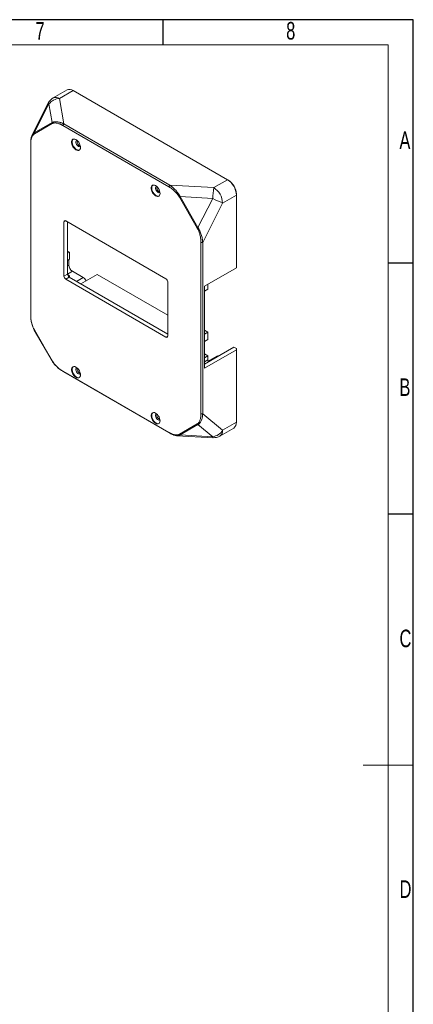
# Model space of a CAD drawing. Header units: millimetres. Extents: x -8 to 916, y -4 to 297.
# Tile 5 of 6: x 341 to 420, y 101 to 297. Entities that reach past the tile are written whole.
import ezdxf

# ---------------------------------------------------------------- set-up
doc = ezdxf.new("R2010")
doc.units = ezdxf.units.MM
for name, color, linetype in [('10', 7, 'Continuous'), ('5', 7, 'Continuous'), ('9', 7, 'Continuous')]:
    doc.layers.add(name, color=color, linetype=linetype)
doc.styles.add('SLDTEXTSTYLE1', font='TXT', dxfattribs={"width": 0.7})

msp = doc.modelspace()

# ---------------------------------------------------------------- linework, layer by layer
at = {"color": 7, "linetype": 'Continuous', "lineweight": 15}
for p, q in [((350.9209229, 283.00915052), (348.17198547, 281.42222272)), ((352.17082132, 282.88538039), (349.42188389, 281.2984526)), ((382.9299663, 265.12850396), (352.17082132, 282.88538039)), ((349.42188389, 281.2984526), (350.26394868, 276.23031748)), ((347.19101412, 280.38547111), (343.93282645, 273.94379963)), ((347.32236565, 280.23680013), (344.38919139, 274.43770354)), ((347.94473553, 276.49094274), (347.32236565, 280.23680013)), ((344.38919139, 274.43770354), (347.94473553, 276.49094274)), ((347.97791065, 276.29092177), (344.42236652, 274.23768257)), ((347.97791065, 276.29092177), (347.94473553, 276.49094274)), ((350.08717198, 275.92413126), (350.26394868, 276.23031748)), ((371.2250334, 263.7215036), (350.08717198, 275.92413126)), ((350.26394868, 276.23031748), (371.40181009, 264.02768982)), ((344.42236652, 274.23768257), (344.38919139, 274.43770354)), ((343.68167484, 272.54071126), (343.68553994, 272.22736937)), ((343.68553994, 272.22734637), (343.68553994, 238.0604615)), ((380.18102887, 263.54157617), (382.9299663, 265.12850396)), ((383.10674299, 265.02641977), (382.9299663, 265.12850396)), ((371.40181009, 264.02768982), (371.2250334, 263.7215036)), ((371.40181009, 264.02768982), (380.18102887, 263.54157617)), ((373.49093375, 261.74343641), (373.33429472, 261.65299282)), ((376.88983886, 255.49460975), (373.33429472, 261.65299282)), ((379.97965214, 261.38414993), (373.49093375, 261.74343641)), ((373.49093375, 261.74343641), (377.04647788, 255.58505334)), ((377.04647788, 255.58505334), (379.97965214, 261.38414993)), ((384.69773325, 262.06664179), (381.94879583, 260.479714)), ((384.69773325, 262.27074382), (384.69773325, 262.06664179)), ((384.69773325, 247.5934559), (384.69773325, 262.06664179)), ((381.94879583, 260.479714), (377.98021883, 252.63355169)), ((350.66827687, 256.93070899), (350.31466601, 256.72657379)), ((350.31466601, 256.72657379), (350.31466601, 245.90740803)), ((370.64398597, 245.39897759), (350.66821941, 256.93074217)), ((351.0217728, 256.72664014), (351.0217728, 246.31561209)), ((377.04647788, 255.58505334), (376.88983886, 255.49460975)), ((377.62666544, 218.46666681), (377.62666544, 252.63355169)), ((377.98021883, 252.63355169), (377.62666544, 252.63355169)), ((377.98021883, 252.63355169), (377.98021883, 218.46666681)), ((351.39300386, 250.69378305), (351.0217728, 250.90809018)), ((351.39300386, 250.69378305), (351.0217728, 250.47947592)), ((351.39300386, 249.26483663), (351.0217728, 249.0505295)), ((351.28693784, 248.1006257), (351.28693784, 249.20360602)), ((351.39300386, 250.69378305), (351.39300386, 249.26483663)), ((351.0217728, 247.94754917), (351.28693784, 248.1006257)), ((378.33377222, 243.9196194), (384.69773325, 247.5934559)), ((350.31466601, 245.90740803), (351.0217728, 246.31561209)), ((351.37532619, 245.70323965), (350.66821941, 245.2950356)), ((350.66821941, 245.2950356), (370.64398597, 233.76327102)), ((351.99404462, 246.87588083), (351.02177388, 246.31460088)), ((351.03312606, 246.20642641), (351.39300386, 245.99867338)), ((351.39300386, 245.99867338), (351.18432562, 245.878206)), ((351.37532619, 245.70323965), (370.99753936, 234.3755771)), ((351.39300386, 245.99867338), (351.39300386, 245.69303455)), ((351.99404462, 246.87588083), (354.13938863, 245.63740009)), ((352.81438232, 244.87249023), (354.13938863, 245.63740009)), ((356.94379209, 246.26413872), (353.67375366, 244.37638572)), ((356.94379209, 246.26413872), (370.99753936, 238.15108311)), ((370.99753936, 233.9674394), (370.99753936, 244.78660515)), ((378.33377222, 243.9196194), (378.33377222, 227.58880316)), ((379.040879, 243.30668299), (378.33377222, 242.89847893)), ((379.040879, 244.32782345), (379.040879, 243.30668299)), ((344.42236652, 235.19940344), (344.38919139, 235.18023403)), ((347.94473553, 229.02185097), (344.38919139, 235.18023403)), ((344.42236652, 235.19940344), (347.97791065, 229.04102037)), ((370.64398597, 233.76327102), (370.99753936, 233.96737304)), ((379.040879, 234.73300446), (378.33377222, 235.14120852)), ((379.040879, 234.73300446), (378.33377222, 234.32480041)), ((379.040879, 234.73300446), (379.040879, 233.30405804)), ((379.040879, 233.30405804), (378.33377222, 232.89585399)), ((378.33377222, 228.40521127), (384.16740316, 231.77289473)), ((384.69773325, 231.46674169), (384.16740316, 231.77289473)), ((384.69773325, 231.26263966), (384.69773325, 231.46674169)), ((378.33377222, 227.58880316), (384.69773325, 231.26263966)), ((378.33377222, 230.44609885), (379.040879, 230.0378948)), ((379.040879, 230.0378948), (378.33377222, 229.62969074)), ((379.040879, 230.0378948), (379.040879, 229.22135398)), ((380.81499301, 229.99878913), (379.06637761, 228.98933495)), ((384.69773325, 216.78945377), (384.69773325, 231.26263966)), ((347.97791065, 229.04102037), (347.94473553, 229.02185097)), ((378.33377222, 228.81314993), (379.040879, 229.22135398)), ((350.08717198, 226.97250959), (371.2250334, 214.76988193)), ((350.08717198, 226.97250959), (350.26394868, 226.8704254)), ((371.2275052, 214.76842181), (350.26394868, 226.8704254)), ((377.98021883, 218.46666681), (377.62666544, 218.46666681)), ((377.98021883, 218.46666681), (381.94879583, 215.20252598)), ((373.33429472, 214.40309142), (376.88983886, 216.45633062)), ((377.04647788, 216.32758383), (373.49093375, 214.27434464)), ((377.04647788, 216.32758383), (376.88983886, 216.45633062)), ((379.97965214, 213.91505816), (377.04647788, 216.32758383)), ((381.94879583, 215.20252598), (384.69773325, 216.78945377)), ((371.2255238, 214.76959874), (371.49421954, 214.60999764)), ((372.83485052, 214.12597147), (380.04281322, 213.72685975)), ((373.49093375, 214.27434464), (373.33429472, 214.40309142)), ((373.49093375, 214.27434464), (379.97965214, 213.91505816)), ((381.43092729, 214.05791396), (384.17986471, 215.64484176))]:
    msp.add_line(p, q, dxfattribs=at)
at = {"color": 7, "linetype": 'Continuous', "lineweight": 15, "flags": 128}
for points in [[(347.32236565, 280.23680013), (347.24383237, 280.30247088), (347.19956352, 280.35169618), (347.19025552, 280.38370165), (347.19101412, 280.38547111)], [(353.60271255, 271.56751157), (353.57888735, 271.81664965), (353.5086962, 272.07986462), (353.3959231, 272.34296648), (353.24664768, 272.59177135), (353.06891743, 272.81286609), (352.87231383, 272.99433143), (352.66743582, 273.12638453), (352.46532843, 273.20190637), (352.27688733, 273.21682554), (352.11227143, 273.17033775), (351.9803552, 273.06494917), (351.88825029, 272.90634132), (351.8409221, 272.7030648), (351.8409221, 272.4660783), (351.88825029, 272.20815781), (351.9803552, 271.9432079), (352.11227143, 271.68551209), (352.27688733, 271.44896282), (352.46532843, 271.24631253), (352.66743582, 271.08848615), (352.87231383, 270.98399213), (353.06891743, 270.93846378), (353.24664768, 270.95435554), (353.3959231, 271.03081069), (353.5086962, 271.1637075), (353.57888735, 271.34588148), (353.60271255, 271.56751157)], [(352.14916639, 273.1870394), (352.08642122, 273.12617978), (351.99431631, 272.96757193), (351.94698812, 272.76429541), (351.94698812, 272.52730891), (351.99431631, 272.26938842), (352.08642122, 272.00443851), (352.21833744, 271.7467427), (352.38295335, 271.51019343), (352.57139445, 271.30754314), (352.77350183, 271.14971675), (352.97837984, 271.04522274), (353.17498345, 270.99969439), (353.3527137, 271.01558615), (353.39455777, 271.02972449)], [(352.86809958, 272.99761021), (352.82032533, 272.97290645), (352.73424228, 272.8768), (352.68919964, 272.73417867), (352.68919964, 272.55771499), (352.73424228, 272.36308852), (352.82032533, 272.16759269), (352.93979994, 271.98859816), (353.08205025, 271.84200938), (353.23443671, 271.74085141), (353.38341911, 271.69411256), (353.5157597, 271.70594581), (353.5900412, 271.74703516)], [(369.47725978, 262.40333052), (369.45343459, 262.6524686), (369.38324343, 262.91568356), (369.27047033, 263.17878542), (369.12119492, 263.42759029), (368.94346467, 263.64868504), (368.74686106, 263.83015038), (368.54198305, 263.96220347), (368.33987567, 264.03772531), (368.15143457, 264.05264448), (367.98681866, 264.00615669), (367.85490244, 263.90076811), (367.76279753, 263.74216027), (367.71546934, 263.53888375), (367.71546934, 263.30189724), (367.76279753, 263.04397676), (367.85490244, 262.77902685), (367.98681866, 262.52133103), (368.15143457, 262.28478177), (368.33987567, 262.08213147), (368.54198305, 261.92430509), (368.74686106, 261.81981107), (368.94346467, 261.77428272), (369.12119492, 261.79017449), (369.27047033, 261.86662963), (369.38324343, 261.99952644), (369.45343459, 262.18170042), (369.47725978, 262.40333052)], [(368.02371362, 264.02285835), (367.96096845, 263.96199872), (367.86886355, 263.80339088), (367.82153535, 263.60011436), (367.82153535, 263.36312785), (367.86886355, 263.10520736), (367.96096845, 262.84025745), (368.09288468, 262.58256164), (368.25750059, 262.34601237), (368.44594169, 262.14336208), (368.64804907, 261.9855357), (368.85292708, 261.88104168), (369.04953069, 261.83551333), (369.22726094, 261.85140509), (369.26910501, 261.86554344)], [(368.74264682, 263.83342916), (368.69487257, 263.8087254), (368.60878952, 263.71261895), (368.56374687, 263.56999762), (368.56374687, 263.39353393), (368.60878952, 263.19890747), (368.69487257, 263.00341164), (368.81434718, 262.82441711), (368.95659749, 262.67782833), (369.10898395, 262.57667035), (369.25796634, 262.52993151), (369.39030694, 262.54176475), (369.46458843, 262.58285411)], [(353.60271255, 226.24949651), (353.57888735, 226.49863459), (353.5086962, 226.76184956), (353.3959231, 227.02495142), (353.24664768, 227.27375629), (353.06891743, 227.49485103), (352.87231383, 227.67631637), (352.66743582, 227.80836947), (352.46532843, 227.88389131), (352.27688733, 227.89881048), (352.11227143, 227.85232269), (351.9803552, 227.74693411), (351.88825029, 227.58832627), (351.8409221, 227.38504974), (351.8409221, 227.14806324), (351.88825029, 226.89014275), (351.9803552, 226.62519284), (352.11227143, 226.36749703), (352.27688733, 226.13094776), (352.46532843, 225.92829747), (352.66743582, 225.77047109), (352.87231383, 225.66597707), (353.06891743, 225.62044872), (353.24664768, 225.63634048), (353.3959231, 225.71279563), (353.5086962, 225.84569244), (353.57888735, 226.02786642), (353.60271255, 226.24949651)], [(352.14916639, 227.86902434), (352.08642122, 227.80816472), (351.99431631, 227.64955687), (351.94698812, 227.44628035), (351.94698812, 227.20929385), (351.99431631, 226.95137336), (352.08642122, 226.68642345), (352.21833744, 226.42872764), (352.38295335, 226.19217837), (352.57139445, 225.98952808), (352.77350183, 225.83170169), (352.97837984, 225.72720768), (353.17498345, 225.68167933), (353.3527137, 225.69757109), (353.39455777, 225.71170944)], [(352.86809958, 227.67959515), (352.82032533, 227.65489139), (352.73424228, 227.55878494), (352.68919964, 227.41616361), (352.68919964, 227.23969993), (352.73424228, 227.04507346), (352.82032533, 226.84957763), (352.93979994, 226.6705831), (353.08205025, 226.52399432), (353.23443671, 226.42283635), (353.38341911, 226.3760975), (353.5157597, 226.38793075), (353.59004119, 226.4290201)], [(369.47725978, 217.08531546), (369.45343459, 217.33445354), (369.38324343, 217.5976685), (369.27047033, 217.86077036), (369.12119492, 218.10957523), (368.94346467, 218.33066998), (368.74686106, 218.51213532), (368.54198305, 218.64418842), (368.33987567, 218.71971025), (368.15143457, 218.73462942), (367.98681866, 218.68814163), (367.85490244, 218.58275305), (367.76279753, 218.42414521), (367.71546934, 218.22086869), (367.71546934, 217.98388218), (367.76279753, 217.7259617), (367.85490244, 217.46101179), (367.98681866, 217.20331597), (368.15143457, 216.96676671), (368.33987567, 216.76411641), (368.54198305, 216.60629003), (368.74686106, 216.50179601), (368.94346467, 216.45626766), (369.12119492, 216.47215943), (369.27047033, 216.54861457), (369.38324343, 216.68151138), (369.45343459, 216.86368536), (369.47725978, 217.08531546)], [(368.02371362, 218.70484329), (367.96096845, 218.64398366), (367.86886354, 218.48537582), (367.82153535, 218.2820993), (367.82153535, 218.04511279), (367.86886354, 217.7871923), (367.96096845, 217.5222424), (368.09288468, 217.26454658), (368.25750059, 217.02799731), (368.44594169, 216.82534702), (368.64804907, 216.66752064), (368.85292708, 216.56302662), (369.04953069, 216.51749827), (369.22726094, 216.53339003), (369.26910501, 216.54752838)], [(368.74264682, 218.5154141), (368.69487257, 218.49071034), (368.60878952, 218.39460389), (368.56374687, 218.25198256), (368.56374687, 218.07551887), (368.60878952, 217.88089241), (368.69487257, 217.68539658), (368.81434718, 217.50640205), (368.95659749, 217.35981327), (369.10898395, 217.25865529), (369.25796634, 217.21191645), (369.39030694, 217.22374969), (369.46458843, 217.26483905)], [(380.04281322, 213.72685975), (380.04087821, 213.72709156), (380.01779397, 213.75119109), (379.9972777, 213.81417691), (379.97965214, 213.91505816)]]:
    msp.add_lwpolyline(points, dxfattribs=at)
at = {"color": 7, "linetype": 'Continuous', "lineweight": 15}
for centre, radius, start, end in [((351.44236453, 281.90198932), 1.22380853, 53.4704316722, 115.2191098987), ((349.42188389, 279.25710057), 2.5, 119.9973117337, 153.1697828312), ((349.52712051, 278.48351298), 2.81690607, 92.1410076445, 141.5072275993), ((348.68976263, 280.27805568), 1.25587078, 54.3410619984, 114.3484795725), ((353.91639498, 272.76910673), 0.99584742, 169.9983887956, 249.9962346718), ((380.8759258, 261.90136168), 3.82537968, 2.476303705, 57.5236964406), ((381.25809592, 262.12198558), 3.44285259, 2.4763980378, 57.5236021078), ((369.79094221, 263.60492567), 0.99584742, 169.9983887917, 249.9962346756), ((401.43031369, 260.47003116), 21.47013027, 171.7749698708, 177.5598199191), ((378.12697658, 260.31442707), 3.82539176, 2.4763980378, 57.5236021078), ((389.92388263, 280.43895786), 21.49356707, 242.4410635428, 248.2199025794), ((350.5302032, 256.76153739), 0.2183546, 50.7967147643, 189.2140369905), ((352.82215394, 248.17048655), 1.53680481, 182.6054784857, 237.39452166), ((351.08227407, 245.94233846), 0.7684024, 182.6054784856, 237.39452166), ((351.78938085, 246.35054251), 0.7684024, 182.6054784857, 237.39452166), ((353.32289895, 244.35832024), 1.51746521, 23.9536796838, 57.4482226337), ((370.22993131, 244.75167473), 0.7684024, 2.6054784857, 57.39452166), ((370.78200218, 233.9324758), 0.2183546, 230.7967147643, 9.2140369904), ((381.00949498, 229.61321368), 0.43185581, 72.4624088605, 116.7684757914), ((353.91639498, 227.45109167), 0.99584742, 169.9983887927, 249.9962346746), ((380.31662322, 229.24473548), 1.27595846, 181.0499842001, 198.0437081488), ((369.79094221, 218.28691061), 0.99584742, 169.9983887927, 249.9962346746), ((383.44778891, 216.6655206), 1.25607336, 305.6497565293, 5.662423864), ((379.5634191, 216.70128142), 2.81714217, 278.4965640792, 327.8584531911), ((380.18102887, 216.22303612), 2.5, 266.8307147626, 299.9973117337), ((380.73274247, 215.06325916), 1.22400205, 304.7789244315, 6.5332559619)]:
    msp.add_arc(centre, radius, start, end, dxfattribs=at)
for points, knots in [([(347.94473553, 276.49094274), (347.96025047, 276.50062237), (347.99159849, 276.52018011), (348.04117903, 276.5464714), (348.09321472, 276.57083342), (348.16558828, 276.60011078), (348.26163528, 276.63082693), (348.42633024, 276.66713907), (348.65122885, 276.68735262), (348.94262957, 276.6722359), (349.25455928, 276.61835848), (349.52635964, 276.54221967), (349.74967141, 276.46306694), (349.91997167, 276.39451222), (350.05815311, 276.3322699), (350.17292348, 276.27694686), (350.23040977, 276.24749841), (350.26394868, 276.23031748)], [0, 0, 0, 0, 0.0264621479, 0.0534668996, 0.0810250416, 0.109146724, 0.165213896, 0.223784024, 0.343710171, 0.4685104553, 0.5974824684, 0.7297395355, 0.7968006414, 0.8642915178, 0.9320713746, 0.9603687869, 1, 1, 1, 1]), ([(350.08717198, 275.92413126), (350.05232032, 275.9439426), (349.98266609, 275.98353736), (349.87830718, 276.03878394), (349.75710936, 276.09945954), (349.61952899, 276.16289808), (349.41654392, 276.24681897), (349.16953797, 276.33080598), (348.88597224, 276.3970984), (348.62103534, 276.42738116), (348.37888658, 276.42110296), (348.19659463, 276.38502859), (348.08179633, 276.34285183), (348.02098273, 276.3148025), (347.99220278, 276.29884585), (347.97791065, 276.29092177)], [0, 0, 0, 0, 0.045697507, 0.0913306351, 0.1369319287, 0.2049539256, 0.2725842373, 0.4057027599, 0.5351771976, 0.660009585, 0.7793955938, 0.8927829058, 0.9471662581, 0.9737627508, 1, 1, 1, 1]), ([(343.68382564, 272.53884182), (343.68217438, 272.60149236), (343.67800893, 272.75953387), (343.69154769, 273.00156511), (343.72175472, 273.26111333), (343.77010068, 273.50201478), (343.83982081, 273.73869336), (343.93590548, 273.96461071), (344.06384842, 274.16731998), (344.21156265, 274.33057851), (344.33096292, 274.40258689), (344.38919139, 274.43770354)], [0, 0, 0, 0, 0.07304415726, 0.18426031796, 0.29721333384, 0.40559894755, 0.51187148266, 0.64193213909, 0.76691321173, 0.88632952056, 1, 1, 1, 1]), ([(344.42236652, 274.23768257), (344.40372394, 274.22633049), (344.36607748, 274.20340633), (344.3124388, 274.16303727), (344.25133278, 274.11027868), (344.18456162, 274.04155758), (344.08943622, 273.92323229), (343.98267923, 273.74882978), (343.87646568, 273.50423476), (343.79210586, 273.22547515), (343.74138545, 272.96959732), (343.71254024, 272.75184947), (343.69707155, 272.5819555), (343.68733603, 272.4072876), (343.6861392, 272.28738327), (343.68553994, 272.22734637)], [0, 0, 0, 0, 0.0350367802, 0.0707525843, 0.1072152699, 0.1631178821, 0.2206456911, 0.340026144, 0.4648527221, 0.5943211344, 0.7274334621, 0.7949763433, 0.8630794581, 0.931442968, 1, 1, 1, 1]), ([(373.33429472, 261.65299282), (373.31514429, 261.68557589), (373.27647229, 261.75137351), (373.21469858, 261.84897468), (373.13846272, 261.96354767), (373.04557157, 262.09427747), (372.89554944, 262.2907307), (372.6911508, 262.53200656), (372.42623863, 262.80758859), (372.14266575, 263.06870733), (371.89572497, 263.26983326), (371.69273975, 263.42032353), (371.53788214, 263.52758359), (371.38175653, 263.62895521), (371.27732364, 263.69062508), (371.2250334, 263.7215036)], [0, 0, 0, 0, 0.0350367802, 0.07075258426, 0.10721526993, 0.16311788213, 0.22064569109, 0.34002614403, 0.46485272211, 0.59432113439, 0.72743346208, 0.79497634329, 0.86307945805, 0.93144296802, 1, 1, 1, 1]), ([(371.40181009, 264.02768982), (371.43201474, 264.00807268), (371.48379241, 263.97444442), (371.58719003, 263.90382196), (371.71165942, 263.81443865), (371.8650658, 263.69612152), (372.06622279, 263.53023359), (372.3110581, 263.3081254), (372.5920399, 263.01972063), (372.85453539, 262.71508572), (373.05710375, 262.44808643), (373.20548686, 262.23107276), (373.30860542, 262.06865599), (373.4041306, 261.90707098), (373.46239222, 261.79724069), (373.49093375, 261.74343641)], [0, 0, 0, 0, 0.0396269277, 0.0679296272, 0.1357104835, 0.2032023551, 0.2702644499, 0.4025234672, 0.5314973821, 0.6562995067, 0.7762274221, 0.8347922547, 0.8908664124, 0.9465370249, 1, 1, 1, 1]), ([(377.62666544, 252.63355169), (377.62639863, 252.67395113), (377.6258654, 252.75469309), (377.62153676, 252.87770178), (377.61349147, 253.02230099), (377.59964887, 253.18916488), (377.57084652, 253.4401918), (377.52009456, 253.75472363), (377.43574255, 254.13087025), (377.32951984, 254.49813067), (377.20302836, 254.8507771), (377.08065756, 255.13192428), (376.98674358, 255.3187045), (376.9320516, 255.4205028), (376.90384584, 255.47001966), (376.88983886, 255.49460975)], [0, 0, 0, 0, 0.045697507, 0.0913306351, 0.1369319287, 0.2049539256, 0.2725842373, 0.4057027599, 0.5351771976, 0.660009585, 0.7793955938, 0.8927829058, 0.9471662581, 0.9737627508, 1, 1, 1, 1]), ([(377.04647788, 255.58505334), (377.06261657, 255.55959769), (377.09522487, 255.50816441), (377.14277921, 255.42913546), (377.18989022, 255.34781201), (377.25142527, 255.2370086), (377.32604127, 255.09401701), (377.43982222, 254.8570254), (377.56975956, 254.54806781), (377.70234784, 254.16841051), (377.81163318, 253.78084911), (377.88157889, 253.4577415), (377.92467387, 253.20057248), (377.95044462, 253.00854575), (377.96562472, 252.85605279), (377.97509294, 252.7311861), (377.97833016, 252.66952581), (377.98021883, 252.63355169)], [0, 0, 0, 0, 0.026462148, 0.0534668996, 0.0810250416, 0.109146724, 0.165213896, 0.223784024, 0.343710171, 0.4685104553, 0.5974824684, 0.7297395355, 0.7968006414, 0.8642915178, 0.9320713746, 0.9603687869, 1, 1, 1, 1]), ([(344.38919139, 235.18023403), (344.37459175, 235.20657816), (344.34509311, 235.25980661), (344.30245565, 235.34167402), (344.26050807, 235.42597825), (344.20615632, 235.54092848), (344.14106239, 235.68941705), (344.04362932, 235.93584609), (343.93599988, 236.25768176), (343.83232298, 236.65402924), (343.75398381, 237.05945549), (343.71100359, 237.39812994), (343.69006333, 237.66808861), (343.68118648, 237.86986798), (343.67972213, 238.03027887), (343.68162668, 238.16171092), (343.68409807, 238.22666673), (343.68553994, 238.26456352)], [0, 0, 0, 0, 0.026462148, 0.0534668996, 0.0810250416, 0.109146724, 0.1652138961, 0.223784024, 0.343710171, 0.4685104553, 0.5974824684, 0.7297395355, 0.7968006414, 0.8642915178, 0.9320713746, 0.9603687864, 1, 1, 1, 1]), ([(343.68553994, 238.0604615), (343.68580675, 238.02006206), (343.68633998, 237.9393201), (343.69066862, 237.81631141), (343.69871391, 237.6717122), (343.71255651, 237.5048483), (343.74135886, 237.25382138), (343.79211082, 236.93928956), (343.87646283, 236.56314294), (343.98268554, 236.19588252), (344.10917702, 235.84323609), (344.23154782, 235.56208891), (344.3254618, 235.37530869), (344.38015377, 235.27351039), (344.40835953, 235.22399352), (344.42236652, 235.19940344)], [0, 0, 0, 0, 0.045697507, 0.0913306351, 0.1369319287, 0.2049539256, 0.2725842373, 0.4057027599, 0.5351771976, 0.660009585, 0.7793955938, 0.8927829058, 0.9471662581, 0.9737627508, 1, 1, 1, 1]), ([(350.26394868, 226.8704254), (350.2304139, 226.88812008), (350.1729276, 226.91845283), (350.05815723, 226.98250994), (349.91997167, 227.06397508), (349.7496714, 227.17253957), (349.52635969, 227.32563785), (349.25455885, 227.53217918), (348.94263106, 227.8027192), (348.65122357, 228.09066357), (348.4263496, 228.34478611), (348.26161497, 228.55236025), (348.14714714, 228.70822523), (348.04109559, 228.86373348), (347.97641944, 228.96986075), (347.94473553, 229.02185097)], [0, 0, 0, 0, 0.0396269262, 0.0679296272, 0.1357104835, 0.2032023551, 0.2702644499, 0.4025234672, 0.5314973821, 0.6562995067, 0.7762274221, 0.8347922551, 0.8908664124, 0.9465370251, 1, 1, 1, 1]), ([(347.97791065, 229.04102037), (347.99706108, 229.0084373), (348.03573309, 228.94263968), (348.0975068, 228.84503851), (348.17374266, 228.73046552), (348.2666338, 228.59973572), (348.41665594, 228.40328249), (348.62105458, 228.16200663), (348.88596675, 227.8864246), (349.16953963, 227.62530586), (349.41648041, 227.42417993), (349.61946563, 227.27368966), (349.77432324, 227.16642959), (349.93044885, 227.06505798), (350.03488174, 227.00338811), (350.08717198, 226.97250959)], [0, 0, 0, 0, 0.0350367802, 0.0707525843, 0.1072152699, 0.1631178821, 0.2206456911, 0.340026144, 0.4648527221, 0.5943211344, 0.7274334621, 0.7949763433, 0.8630794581, 0.931442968, 1, 1, 1, 1]), ([(376.88983886, 216.45633062), (376.90848144, 216.46768269), (376.9461279, 216.49060685), (376.99976658, 216.53097591), (377.06087259, 216.58373451), (377.12764376, 216.65245561), (377.22276916, 216.7707809), (377.32952615, 216.94518341), (377.4357397, 217.18977843), (377.52009951, 217.46853804), (377.57081993, 217.72441587), (377.59966514, 217.94216372), (377.61513383, 218.11205769), (377.62486935, 218.28672559), (377.62606618, 218.40662991), (377.62666544, 218.46666681)], [0, 0, 0, 0, 0.0350367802, 0.0707525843, 0.1072152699, 0.1631178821, 0.2206456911, 0.340026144, 0.4648527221, 0.5943211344, 0.7274334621, 0.7949763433, 0.8630794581, 0.931442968, 1, 1, 1, 1]), ([(377.98021883, 218.46666681), (377.97833041, 218.42903256), (377.97509323, 218.36451883), (377.96562517, 218.2374531), (377.95044461, 218.08664636), (377.92467388, 217.9048686), (377.88157885, 217.67187679), (377.8116335, 217.39839233), (377.70234672, 217.10128245), (377.56976352, 216.84131721), (377.43981378, 216.65666153), (377.32606277, 216.53210065), (377.23696332, 216.45135451), (377.14478816, 216.38210266), (377.07880304, 216.34551004), (377.04647788, 216.32758383)], [0, 0, 0, 0, 0.0396269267, 0.0679296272, 0.1357104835, 0.2032023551, 0.2702644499, 0.4025234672, 0.5314973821, 0.6562995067, 0.7762274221, 0.8347922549, 0.8908664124, 0.9465370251, 1, 1, 1, 1]), ([(371.2250334, 214.76988193), (371.25988506, 214.75007059), (371.32953929, 214.71047582), (371.4338982, 214.65522925), (371.55509601, 214.59455365), (371.69267639, 214.53111511), (371.89566146, 214.44719422), (372.1426674, 214.36320721), (372.42623314, 214.29691479), (372.69117004, 214.26663203), (372.9333188, 214.27291022), (373.11561075, 214.3089846), (373.23040905, 214.35116136), (373.29122264, 214.37921068), (373.32000259, 214.39516734), (373.33429472, 214.40309142)], [0, 0, 0, 0, 0.045697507, 0.0913306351, 0.1369319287, 0.2049539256, 0.2725842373, 0.4057027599, 0.5351771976, 0.660009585, 0.7793955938, 0.8927829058, 0.9471662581, 0.9737627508, 1, 1, 1, 1]), ([(373.49093375, 214.27434464), (373.43141451, 214.24146366), (373.30936746, 214.17403963), (373.0941459, 214.12770723), (372.85464509, 214.11822183), (372.61097633, 214.14793275), (372.37117037, 214.20585799), (372.1383917, 214.28440789), (371.8985315, 214.38798956), (371.68207449, 214.49730782), (371.54720185, 214.57998197), (371.49367652, 214.6127919)], [0, 0, 0, 0, 0.11365616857, 0.23305744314, 0.35802278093, 0.488067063, 0.59432161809, 0.70269115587, 0.81563220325, 0.92683211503, 1, 1, 1, 1])]:
    msp.add_open_spline(points, degree=3, knots=knots, dxfattribs=at)
at = {"layer": '5'}
for p, q in [((370, 297), (370, 292)), ((420, 248.5), (415, 248.5)), ((420, 198.5), (415, 198.5))]:
    msp.add_line(p, q, dxfattribs=at)
at = {"layer": '5', "color": 7, "lineweight": 15}
for p, q in [((415, 292), (25, 292)), ((415, 3.8961968), (415, 292))]:
    msp.add_line(p, q, dxfattribs=at)
at = {"layer": '5', "lineweight": 15}
msp.add_line((420, 148.5), (410, 148.5), dxfattribs=at)
at = {"layer": '9', "color": 7}
for p, q in [((420, 297), (0, 297)), ((420, 148.5), (420, 297)), ((420, 0), (420, 148.5))]:
    msp.add_line(p, q, dxfattribs=at)

# ---------------------------------------------------------------- texts
at = {"layer": '10', "char_height": 3.5, "attachment_point": 2, "style": 'SLDTEXTSTYLE1'}
for s, insert in [('7', (345.54687502, 296.54267083)), ('8', (395.54687502, 296.54267083)), ('A', (418.32031252, 274.73642786)), ('B', (418.32031252, 225.54267083)), ('C', (418.42725694, 175.48642786)), ('D', (418.42968752, 125.54267083))]:
    msp.add_mtext(s, dxfattribs=dict(at, insert=insert))

doc.saveas('drawing.dxf')
